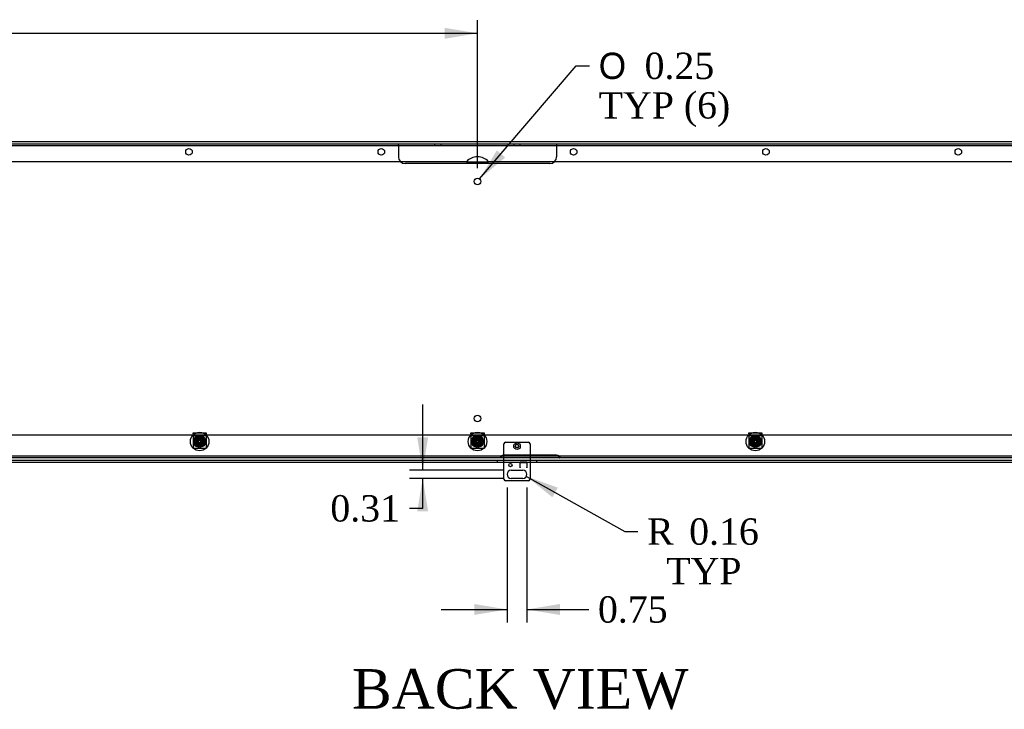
# Model space of a CAD drawing. Header units: inches. Extents: x 1 to 240, y -1 to 159.
# Tile 6 of 12: x 76 to 113, y 87 to 113. Entities that reach past the tile are written whole.
import ezdxf
from ezdxf.enums import TextEntityAlignment as Align
from ezdxf.lldxf.tags import DXFTag

# ---------------------------------------------------------------- set-up
doc = ezdxf.new("R2010")
doc.units = ezdxf.units.IN
doc.header["$MEASUREMENT"] = 0
for name, color, linetype in [('COM55240', 7, 'Continuous'), ('COM70472-36', 7, 'Continuous'), ('COM70473-36', 7, 'Continuous'), ('COM70475', 7, 'Continuous'), ('COM70985-8', 7, 'Continuous'), ('Default', 7, 'Continuous'), ('NTS16522', 7, 'Continuous'), ('RNG17670', 7, 'Continuous'), ('RVT19019', 7, 'Continuous'), ('SCS19475', 7, 'Continuous')]:
    doc.layers.add(name, color=color, linetype=linetype)
doc.styles.add('SEACAD_Solid_Edge_ANSI1_Symbols', font='txt')
doc.styles.add('SEACAD_Times_New_Roman', font='times.ttf')
tags = doc.linetypes.add('HIDDEN2', pattern=[0.1875, 0.125, -0.0625]).pattern_tags.tags
tags[6:7] = [DXFTag(74, 4), DXFTag(75, 0), DXFTag(340, '0'), DXFTag(46, 0.0), DXFTag(50, 0.0), DXFTag(44, 0.0), DXFTag(45, 0.0)]
tags[4:5] = [DXFTag(74, 4), DXFTag(75, 0), DXFTag(340, '0'), DXFTag(46, 0.0), DXFTag(50, 0.0), DXFTag(44, 0.0), DXFTag(45, 0.0)]
doc.dimstyles.new('HAMMOND_(STH_-_240x160)', dxfattribs={"dimtxt": 1, "dimasz": 1.25, "dimexe": 0.5, "dimexo": 0.5, "dimgap": 0.25, "dimtad": 0, "dimtih": 1, "dimtoh": 1, "dimzin": 0, "dimdsep": 46, "dimtxsty": 'SEACAD_Times_New_Roman', "dimblk1": '_SE_FILLED', "dimblk2": '_SE_FILLED', "dimsah": 1, "dimcen": 0.5, "dimadec": 0, "dimazin": 0, "dimtfac": 0.8, "dimtofl": 0, "dimtmove": 1, "dimatfit": 3, "dimfxl": 1, "dimtolj": 1, "dimtzin": 0, "dimarcsym": 0})

# ---------------------------------------------------------------- blocks, each defined once
blk = doc.blocks.new('SE7')
at = {"layer": 'COM55240', "color": 7, "linetype": 'HIDDEN2'}
for p, q in [((94.264, 96.386), (94.264, 96.922)), ((94.326, 96.984), (95.201, 96.984)), ((95.264, 96.922), (95.264, 96.386)), ((94.264, 96.214), (94.264, 96.286)), ((94.889, 96.234), (95.139, 96.234)), ((94.889, 96.214), (94.889, 96.234)), ((94.889, 96.234), (95.139, 96.234)), ((94.889, 96.234), (94.889, 96.214)), ((95.139, 96.234), (95.139, 96.214)), ((95.139, 96.234), (95.139, 96.214)), ((95.264, 96.286), (95.264, 96.214))]:
    blk.add_line(p, q, dxfattribs=at)
at = {"layer": 'COM55240', "color": 7, "linetype": 'Continuous'}
for p, q in [((94.264, 96.286), (94.264, 96.386)), ((94.264, 95.578), (94.264, 96.214)), ((94.889, 96.016), (94.889, 96.214)), ((94.889, 96.214), (94.889, 96.21)), ((94.889, 96.028), (94.889, 96.21)), ((94.889, 96.21), (95.139, 96.21)), ((94.889, 96.028), (94.889, 96.016)), ((95.139, 96.214), (95.139, 96.016)), ((95.139, 96.214), (95.139, 96.21)), ((95.139, 96.21), (95.139, 96.028)), ((95.139, 96.016), (95.139, 96.028)), ((95.264, 96.386), (95.264, 96.286)), ((95.264, 96.214), (95.264, 95.578)), ((94.545, 95.922), (94.983, 95.922)), ((94.889, 96.016), (94.889, 96.016)), ((95.139, 96.016), (95.139, 96.016)), ((95.201, 95.516), (94.326, 95.516)), ((94.983, 95.609), (94.545, 95.609))]:
    blk.add_line(p, q, dxfattribs=at)
at = {"layer": 'COM55240', "color": 7, "linetype": 'HIDDEN2'}
blk.add_circle((94.764, 96.836), 0.0685, dxfattribs=at)
at = {"layer": 'COM55240', "color": 7, "linetype": 'Continuous'}
blk.add_circle((94.514, 96.116), 0.0625, dxfattribs=at)
at = {"layer": 'COM55240', "color": 7, "linetype": 'HIDDEN2'}
for centre, start, end in [((94.378, 96.87), 114.2952, 155.7048), ((95.15, 96.87), 24.2952, 65.7048)]:
    blk.add_arc(centre, 0.125, start, end, dxfattribs=at)
at = {"layer": 'COM55240', "color": 7, "linetype": 'Continuous'}
for centre, radius, start, end in [((94.545, 95.766), 0.156, 90, 270), ((94.983, 95.766), 0.156, 270, 90), ((94.378, 95.63), 0.125, 204.2952, 245.7048), ((95.15, 95.63), 0.125, 294.2952, 335.7048)]:
    blk.add_arc(centre, radius, start, end, dxfattribs=at)
at = {"layer": 'COM70472-36', "color": 7, "linetype": 'HIDDEN2'}
for p, q in [((45.264, 108.314), (141.264, 108.314)), ((45.889, 97.261), (140.639, 97.261)), ((141.264, 96.458), (45.264, 96.458)), ((94.139, 96.458), (94.139, 96.386)), ((94.144, 96.458), (94.144, 96.386)), ((96.264, 96.494), (94.264, 96.494)), ((96.384, 96.458), (96.384, 96.386)), ((96.389, 96.386), (96.389, 96.458))]:
    blk.add_line(p, q, dxfattribs=at)
at = {"layer": 'COM70472-36', "color": 7, "linetype": 'Continuous'}
blk.add_line((141.264, 96.386), (45.264, 96.386), dxfattribs=at)
for centre in [(93.264, 106.886), (93.264, 97.886)]:
    blk.add_circle(centre, 0.125, dxfattribs=at)
at = {"layer": 'COM70472-36', "color": 7, "linetype": 'HIDDEN2'}
for centre in [(82.721, 97.011), (93.264, 97.011), (103.807, 97.011)]:
    blk.add_circle(centre, 0.115, dxfattribs=at)
for points, knots in [([(94.144, 96.386), (94.145, 96.386), (94.148, 96.388), (94.154, 96.396), (94.157, 96.401), (94.165, 96.413), (94.169, 96.42), (94.178, 96.434), (94.183, 96.442), (94.194, 96.456), (94.2, 96.462), (94.212, 96.473), (94.218, 96.478), (94.231, 96.486), (94.237, 96.489), (94.25, 96.493), (94.257, 96.494), (94.264, 96.494)], [0, 0, 0, 0, 0.125, 0.125, 0.25, 0.25, 0.375, 0.375, 0.5, 0.5, 0.625, 0.625, 0.75, 0.75, 0.875, 0.875, 1, 1, 1, 1]), ([(94.144, 96.458), (94.144, 96.458), (94.145, 96.458), (94.147, 96.459), (94.149, 96.46), (94.152, 96.461), (94.155, 96.462), (94.158, 96.464), (94.161, 96.465), (94.164, 96.467), (94.168, 96.469), (94.171, 96.471), (94.175, 96.473), (94.18, 96.475), (94.184, 96.477), (94.192, 96.481), (94.206, 96.486), (94.222, 96.49), (94.237, 96.493), (94.25, 96.494), (94.259, 96.494), (94.264, 96.494)], [0, 0, 0, 0, 0.027466, 0.055461, 0.084035, 0.11323, 0.14308, 0.173615, 0.204858, 0.236824, 0.269518, 0.302936, 0.337071, 0.37191, 0.407439, 0.443638, 0.575107, 0.712953, 0.807502, 0.903408, 1, 1, 1, 1]), ([(96.264, 96.494), (96.271, 96.494), (96.277, 96.493), (96.291, 96.489), (96.297, 96.486), (96.31, 96.478), (96.316, 96.473), (96.328, 96.462), (96.334, 96.456), (96.345, 96.442), (96.35, 96.434), (96.359, 96.42), (96.363, 96.413), (96.371, 96.401), (96.374, 96.396), (96.38, 96.388), (96.382, 96.386), (96.384, 96.386)], [0, 0, 0, 0, 0.125, 0.125, 0.25, 0.25, 0.375, 0.375, 0.5, 0.5, 0.625, 0.625, 0.75, 0.75, 0.875, 0.875, 1, 1, 1, 1]), ([(96.264, 96.494), (96.267, 96.494), (96.273, 96.494), (96.282, 96.494), (96.291, 96.493), (96.299, 96.491), (96.308, 96.489), (96.316, 96.487), (96.324, 96.485), (96.332, 96.482), (96.342, 96.478), (96.354, 96.472), (96.365, 96.466), (96.373, 96.462), (96.377, 96.46), (96.381, 96.459), (96.383, 96.458), (96.384, 96.458)], [0, 0, 0, 0, 0.064467, 0.128729, 0.192586, 0.25584, 0.318296, 0.379772, 0.440105, 0.499142, 0.556739, 0.680356, 0.795221, 0.84942, 0.9015, 0.95162, 1, 1, 1, 1])]:
    blk.add_open_spline(points, degree=3, knots=knots, dxfattribs=at)
at = {"layer": 'COM70473-36', "color": 7, "linetype": 'HIDDEN2'}
for p, q in [((45.2, 108.254), (141.328, 108.254)), ((94.014, 96.286), (94.014, 96.214)), ((95.514, 96.214), (95.514, 96.286))]:
    blk.add_line(p, q, dxfattribs=at)
at = {"layer": 'COM70473-36', "color": 7, "linetype": 'Continuous'}
for p, q in [((141.311, 96.286), (45.217, 96.286)), ((141.311, 96.214), (45.217, 96.214))]:
    blk.add_line(p, q, dxfattribs=at)
at = {"layer": 'COM70473-36', "color": 7, "linetype": 'HIDDEN2'}
for centre, radius in [((82.721, 97.011), 0.351), ((82.721, 97.011), 0.224), ((82.721, 97.011), 0.129), ((93.264, 97.011), 0.351), ((93.264, 97.011), 0.224), ((93.264, 97.011), 0.129), ((103.807, 97.011), 0.351), ((103.807, 97.011), 0.224), ((103.807, 97.011), 0.129)]:
    blk.add_circle(centre, radius, dxfattribs=at)
at = {"layer": 'COM70475', "color": 7, "linetype": 'HIDDEN2'}
for p, q in [((90.264, 108.242), (90.264, 108.314)), ((90.264, 108.242), (90.264, 108.206)), ((90.514, 108.242), (90.264, 108.242)), ((90.264, 108.206), (90.264, 107.814)), ((96.014, 108.242), (90.514, 108.242)), ((91.639, 108.314), (91.639, 108.242)), ((91.889, 108.242), (91.889, 108.314)), ((94.639, 108.314), (94.639, 108.242)), ((94.889, 108.242), (94.889, 108.314)), ((96.264, 108.242), (96.014, 108.242)), ((96.264, 108.314), (96.264, 108.242)), ((96.264, 108.242), (96.264, 108.206)), ((96.264, 108.206), (96.264, 107.814)), ((96.014, 107.564), (90.514, 107.564))]:
    blk.add_line(p, q, dxfattribs=at)
for centre, start, end in [((90.514, 107.814), 180, 270), ((96.014, 107.814), 270, 0)]:
    blk.add_arc(centre, 0.25, start, end, dxfattribs=at)
at = {"layer": 'COM70985-8', "color": 7, "linetype": 'Continuous'}
for p, q in [((141.593, 108.386), (44.934, 108.386)), ((92.845, 107.636), (47.684, 107.636)), ((138.844, 107.636), (93.683, 107.636))]:
    blk.add_line(p, q, dxfattribs=at)
at = {"layer": 'COM70985-8', "color": 7, "linetype": 'HIDDEN2'}
blk.add_line((92.845, 107.636), (93.683, 107.636), dxfattribs=at)
at = {"layer": 'COM70985-8', "color": 7, "linetype": 'Continuous'}
for centre in [(82.317, 108.011), (89.615, 108.011), (96.913, 108.011), (104.211, 108.011), (111.509, 108.011)]:
    blk.add_circle(centre, 0.125, dxfattribs=at)
blk.add_arc((93.264, 107.261), 0.563, 41.8103, 138.1897, dxfattribs=at)
at = {"layer": 'NTS16522', "color": 7, "linetype": 'HIDDEN2'}
for p, q in [((82.471, 97.308), (82.471, 97.34)), ((82.471, 97.34), (82.971, 97.34)), ((82.971, 97.323), (82.471, 97.323)), ((82.471, 97.308), (82.471, 96.772)), ((82.971, 97.23), (82.471, 97.23)), ((82.571, 97.187), (82.545, 97.162)), ((82.566, 97.166), (82.545, 97.162)), ((82.545, 97.162), (82.563, 97.144)), ((82.545, 96.861), (82.545, 97.162)), ((82.563, 97.144), (82.588, 97.169)), ((82.563, 97.144), (82.563, 96.879)), ((82.571, 97.187), (82.566, 97.166)), ((82.566, 97.166), (82.566, 96.856)), ((82.876, 97.166), (82.566, 97.166)), ((82.588, 97.169), (82.571, 97.187)), ((82.571, 97.187), (82.871, 97.187)), ((82.572, 96.863), (82.572, 97.16)), ((82.572, 97.16), (82.869, 97.16)), ((82.578, 97.155), (82.572, 97.16)), ((82.576, 97.152), (82.576, 97.048)), ((82.578, 97.155), (82.579, 97.155)), ((82.585, 97.147), (82.857, 97.147)), ((82.854, 97.169), (82.588, 97.169)), ((82.871, 97.187), (82.854, 97.169)), ((82.854, 97.169), (82.879, 97.144)), ((82.863, 97.155), (82.864, 97.155)), ((82.864, 97.155), (82.869, 97.16)), ((82.866, 97.048), (82.866, 97.152)), ((82.869, 97.16), (82.869, 96.863)), ((82.871, 97.187), (82.876, 97.166)), ((82.897, 97.162), (82.871, 97.187)), ((82.876, 96.856), (82.876, 97.166)), ((82.897, 97.162), (82.876, 97.166)), ((82.879, 97.144), (82.897, 97.162)), ((82.879, 96.879), (82.879, 97.144)), ((82.897, 97.162), (82.897, 96.861)), ((82.971, 97.34), (82.971, 97.308)), ((82.971, 97.308), (82.971, 96.772)), ((93.014, 97.308), (93.014, 97.34)), ((93.014, 97.34), (93.514, 97.34)), ((93.514, 97.323), (93.014, 97.323)), ((93.014, 97.308), (93.014, 96.772)), ((93.514, 97.23), (93.014, 97.23)), ((93.114, 97.187), (93.088, 97.162)), ((93.109, 97.166), (93.088, 97.162)), ((93.088, 97.162), (93.106, 97.144)), ((93.088, 96.861), (93.088, 97.162)), ((93.106, 97.144), (93.131, 97.169)), ((93.106, 97.144), (93.106, 96.879)), ((93.114, 97.187), (93.109, 97.166)), ((93.109, 97.166), (93.109, 96.856)), ((93.419, 97.166), (93.109, 97.166)), ((93.131, 97.169), (93.114, 97.187)), ((93.114, 97.187), (93.414, 97.187)), ((93.115, 96.863), (93.115, 97.16)), ((93.115, 97.16), (93.412, 97.16)), ((93.121, 97.155), (93.115, 97.16)), ((93.119, 97.152), (93.119, 97.048)), ((93.121, 97.155), (93.122, 97.155)), ((93.128, 97.147), (93.4, 97.147)), ((93.397, 97.169), (93.131, 97.169)), ((93.414, 97.187), (93.397, 97.169)), ((93.397, 97.169), (93.422, 97.144)), ((93.406, 97.155), (93.407, 97.155)), ((93.407, 97.155), (93.412, 97.16)), ((93.409, 97.048), (93.409, 97.152)), ((93.412, 97.16), (93.412, 96.863)), ((93.414, 97.187), (93.419, 97.166)), ((93.44, 97.162), (93.414, 97.187)), ((93.419, 96.856), (93.419, 97.166)), ((93.44, 97.162), (93.419, 97.166)), ((93.422, 97.144), (93.44, 97.162)), ((93.422, 96.879), (93.422, 97.144)), ((93.44, 97.162), (93.44, 96.861)), ((93.514, 97.34), (93.514, 97.308)), ((93.514, 97.308), (93.514, 96.772)), ((103.557, 97.308), (103.557, 97.34)), ((103.557, 97.34), (104.057, 97.34)), ((104.057, 97.323), (103.557, 97.323)), ((103.557, 97.308), (103.557, 96.772)), ((104.057, 97.23), (103.557, 97.23)), ((103.657, 97.187), (103.631, 97.162)), ((103.652, 97.166), (103.631, 97.162)), ((103.631, 97.162), (103.649, 97.144)), ((103.631, 96.861), (103.631, 97.162)), ((103.649, 97.144), (103.674, 97.169)), ((103.649, 97.144), (103.649, 96.879)), ((103.657, 97.187), (103.652, 97.166)), ((103.652, 97.166), (103.652, 96.856)), ((103.962, 97.166), (103.652, 97.166)), ((103.674, 97.169), (103.657, 97.187)), ((103.657, 97.187), (103.957, 97.187)), ((103.658, 96.863), (103.658, 97.16)), ((103.658, 97.16), (103.955, 97.16)), ((103.664, 97.155), (103.658, 97.16)), ((103.662, 97.152), (103.662, 97.048)), ((103.664, 97.155), (103.665, 97.155)), ((103.671, 97.147), (103.943, 97.147)), ((103.94, 97.169), (103.674, 97.169)), ((103.957, 97.187), (103.94, 97.169)), ((103.94, 97.169), (103.965, 97.144)), ((103.949, 97.155), (103.95, 97.155)), ((103.95, 97.155), (103.955, 97.16)), ((103.952, 97.048), (103.952, 97.152)), ((103.955, 97.16), (103.955, 96.863)), ((103.957, 97.187), (103.962, 97.166)), ((103.983, 97.162), (103.957, 97.187)), ((103.962, 96.856), (103.962, 97.166)), ((103.983, 97.162), (103.962, 97.166)), ((103.965, 97.144), (103.983, 97.162)), ((103.965, 96.879), (103.965, 97.144)), ((103.983, 97.162), (103.983, 96.861)), ((104.057, 97.34), (104.057, 97.308)), ((104.057, 97.308), (104.057, 96.772)), ((82.471, 96.74), (82.471, 96.772)), ((82.534, 97.118), (82.534, 96.961)), ((82.563, 96.879), (82.545, 96.861)), ((82.545, 96.861), (82.571, 96.836)), ((82.566, 96.856), (82.545, 96.861)), ((82.588, 96.853), (82.563, 96.879)), ((82.566, 96.856), (82.876, 96.856)), ((82.566, 96.856), (82.571, 96.836)), ((82.571, 96.836), (82.588, 96.853)), ((82.871, 96.836), (82.571, 96.836)), ((82.578, 96.868), (82.572, 96.863)), ((82.869, 96.863), (82.572, 96.863)), ((82.576, 96.975), (82.576, 96.871)), ((82.578, 96.961), (82.578, 97.118)), ((82.579, 96.868), (82.578, 96.868)), ((82.585, 96.969), (82.585, 97.054)), ((82.857, 96.876), (82.585, 96.876)), ((82.588, 96.853), (82.854, 96.853)), ((82.879, 96.879), (82.854, 96.853)), ((82.854, 96.853), (82.871, 96.836)), ((82.857, 97.054), (82.857, 96.969)), ((82.864, 96.868), (82.863, 96.868)), ((82.864, 97.118), (82.864, 96.961)), ((82.864, 96.868), (82.869, 96.863)), ((82.866, 96.871), (82.866, 96.975)), ((82.897, 96.861), (82.871, 96.836)), ((82.876, 96.856), (82.871, 96.836)), ((82.897, 96.861), (82.876, 96.856)), ((82.897, 96.861), (82.879, 96.879)), ((82.908, 96.961), (82.908, 97.118)), ((82.971, 96.772), (82.971, 96.74)), ((93.014, 96.74), (93.014, 96.772)), ((93.077, 97.118), (93.077, 96.961)), ((93.106, 96.879), (93.088, 96.861)), ((93.088, 96.861), (93.114, 96.836)), ((93.109, 96.856), (93.088, 96.861)), ((93.131, 96.853), (93.106, 96.879)), ((93.109, 96.856), (93.419, 96.856)), ((93.109, 96.856), (93.114, 96.836)), ((93.114, 96.836), (93.131, 96.853)), ((93.414, 96.836), (93.114, 96.836)), ((93.121, 96.868), (93.115, 96.863)), ((93.412, 96.863), (93.115, 96.863)), ((93.119, 96.975), (93.119, 96.871)), ((93.121, 96.961), (93.121, 97.118)), ((93.122, 96.868), (93.121, 96.868)), ((93.128, 96.969), (93.128, 97.054)), ((93.4, 96.876), (93.128, 96.876)), ((93.131, 96.853), (93.397, 96.853)), ((93.422, 96.879), (93.397, 96.853)), ((93.397, 96.853), (93.414, 96.836)), ((93.4, 97.054), (93.4, 96.969)), ((93.407, 96.868), (93.406, 96.868)), ((93.407, 97.118), (93.407, 96.961)), ((93.407, 96.868), (93.412, 96.863)), ((93.409, 96.871), (93.409, 96.975)), ((93.44, 96.861), (93.414, 96.836)), ((93.419, 96.856), (93.414, 96.836)), ((93.44, 96.861), (93.419, 96.856)), ((93.44, 96.861), (93.422, 96.879)), ((93.451, 96.961), (93.451, 97.118)), ((93.514, 96.772), (93.514, 96.74)), ((103.557, 96.74), (103.557, 96.772)), ((103.62, 97.118), (103.62, 96.961)), ((103.649, 96.879), (103.631, 96.861)), ((103.631, 96.861), (103.657, 96.836)), ((103.652, 96.856), (103.631, 96.861)), ((103.674, 96.853), (103.649, 96.879)), ((103.652, 96.856), (103.962, 96.856)), ((103.652, 96.856), (103.657, 96.836)), ((103.657, 96.836), (103.674, 96.853)), ((103.957, 96.836), (103.657, 96.836)), ((103.664, 96.868), (103.658, 96.863)), ((103.955, 96.863), (103.658, 96.863)), ((103.662, 96.975), (103.662, 96.871)), ((103.664, 96.961), (103.664, 97.118)), ((103.665, 96.868), (103.664, 96.868)), ((103.671, 96.969), (103.671, 97.054)), ((103.943, 96.876), (103.671, 96.876)), ((103.674, 96.853), (103.94, 96.853)), ((103.965, 96.879), (103.94, 96.853)), ((103.94, 96.853), (103.957, 96.836)), ((103.943, 97.054), (103.943, 96.969)), ((103.95, 96.868), (103.949, 96.868)), ((103.95, 97.118), (103.95, 96.961)), ((103.95, 96.868), (103.955, 96.863)), ((103.952, 96.871), (103.952, 96.975)), ((103.983, 96.861), (103.957, 96.836)), ((103.962, 96.856), (103.957, 96.836)), ((103.983, 96.861), (103.962, 96.856)), ((103.983, 96.861), (103.965, 96.879)), ((103.994, 96.961), (103.994, 97.118)), ((104.057, 96.772), (104.057, 96.74)), ((82.471, 96.758), (82.971, 96.758)), ((82.971, 96.74), (82.471, 96.74)), ((93.014, 96.758), (93.514, 96.758)), ((93.514, 96.74), (93.014, 96.74)), ((103.557, 96.758), (104.057, 96.758)), ((104.057, 96.74), (103.557, 96.74))]:
    blk.add_line(p, q, dxfattribs=at)
for centre, radius in [((82.721, 97.011), 0.107), ((82.721, 97.011), 0.095), ((82.721, 97.011), 0.0881), ((82.721, 97.011), 0.0781), ((93.264, 97.011), 0.107), ((93.264, 97.011), 0.095), ((93.264, 97.011), 0.0881), ((93.264, 97.011), 0.0781), ((103.807, 97.011), 0.107), ((103.807, 97.011), 0.095), ((103.807, 97.011), 0.0881), ((103.807, 97.011), 0.0781)]:
    blk.add_circle(centre, radius, dxfattribs=at)
for centre, radius, start, end in [((82.721, 97.031), 0.206, 24.9684, 155.0316), ((82.671, 97.1), 0.108, 151.3731, 208.6269), ((82.671, 97.1), 0.108, 149.4825, 151.3731), ((82.721, 96.965), 0.21, 47.0864, 132.9136), ((82.521, 97.1), 0.0796, 315.5614, 42.9885), ((82.921, 97.1), 0.0796, 137.0115, 224.4386), ((82.771, 97.1), 0.108, 28.6269, 30.5175), ((82.771, 97.1), 0.108, 331.3731, 28.6269), ((93.264, 97.031), 0.206, 24.9684, 155.0316), ((93.214, 97.1), 0.108, 151.3731, 208.6269), ((93.214, 97.1), 0.108, 149.4825, 151.3731), ((93.264, 96.965), 0.21, 47.0864, 132.9136), ((93.064, 97.1), 0.0796, 315.5614, 42.9885), ((93.464, 97.1), 0.0796, 137.0115, 224.4386), ((93.314, 97.1), 0.108, 28.6269, 30.5175), ((93.314, 97.1), 0.108, 331.3731, 28.6269), ((103.807, 97.031), 0.206, 24.9684, 155.0316), ((103.757, 97.1), 0.108, 151.3731, 208.6269), ((103.757, 97.1), 0.108, 149.4825, 151.3731), ((103.807, 96.965), 0.21, 47.0864, 132.9136), ((103.607, 97.1), 0.0796, 315.5614, 42.9885), ((104.007, 97.1), 0.0796, 137.0115, 224.4386), ((103.857, 97.1), 0.108, 28.6269, 30.5175), ((103.857, 97.1), 0.108, 331.3731, 28.6269), ((82.556, 96.961), 0.022, 180, 0), ((82.671, 96.923), 0.108, 151.3731, 208.6269), ((82.671, 97.1), 0.108, 208.6269, 210.5175), ((82.671, 96.923), 0.108, 149.4825, 151.3731), ((82.671, 96.923), 0.108, 208.6269, 210.5175), ((82.521, 96.922), 0.0796, 317.0115, 44.4386), ((82.921, 96.922), 0.0796, 135.5614, 222.9885), ((82.771, 97.1), 0.108, 329.4825, 331.3731), ((82.771, 96.923), 0.108, 28.6269, 30.5175), ((82.886, 96.961), 0.022, 180, 0), ((82.771, 96.923), 0.108, 329.4825, 331.3731), ((82.771, 96.923), 0.108, 331.3731, 28.6269), ((93.099, 96.961), 0.022, 180, 0), ((93.214, 96.923), 0.108, 151.3731, 208.6269), ((93.214, 97.1), 0.108, 208.6269, 210.5175), ((93.214, 96.923), 0.108, 149.4825, 151.3731), ((93.214, 96.923), 0.108, 208.6269, 210.5175), ((93.064, 96.922), 0.0796, 317.0115, 44.4386), ((93.464, 96.922), 0.0796, 135.5614, 222.9885), ((93.314, 97.1), 0.108, 329.4825, 331.3731), ((93.314, 96.923), 0.108, 28.6269, 30.5175), ((93.429, 96.961), 0.022, 180, 0), ((93.314, 96.923), 0.108, 329.4825, 331.3731), ((93.314, 96.923), 0.108, 331.3731, 28.6269), ((103.642, 96.961), 0.022, 180, 0), ((103.757, 96.923), 0.108, 151.3731, 208.6269), ((103.757, 97.1), 0.108, 208.6269, 210.5175), ((103.757, 96.923), 0.108, 149.4825, 151.3731), ((103.757, 96.923), 0.108, 208.6269, 210.5175), ((103.607, 96.922), 0.0796, 317.0115, 44.4386), ((104.007, 96.922), 0.0796, 135.5614, 222.9885), ((103.857, 97.1), 0.108, 329.4825, 331.3731), ((103.857, 96.923), 0.108, 28.6269, 30.5175), ((103.972, 96.961), 0.022, 180, 0), ((103.857, 96.923), 0.108, 329.4825, 331.3731), ((103.857, 96.923), 0.108, 331.3731, 28.6269)]:
    blk.add_arc(centre, radius, start, end, dxfattribs=at)
at = {"layer": 'RNG17670', "color": 7, "linetype": 'HIDDEN2'}
for p, q in [((82.623, 97.151), (82.623, 97.089)), ((93.166, 97.151), (93.166, 97.089)), ((103.709, 97.151), (103.709, 97.089)), ((82.623, 96.872), (82.623, 96.934)), ((93.166, 96.872), (93.166, 96.934)), ((103.709, 96.872), (103.709, 96.934))]:
    blk.add_line(p, q, dxfattribs=at)
for centre, radius, start, end in [((82.721, 97.011), 0.17, 234.8958, 125.1042), ((93.264, 97.011), 0.17, 234.8958, 125.1042), ((103.807, 97.011), 0.17, 234.8958, 125.1042), ((82.721, 97.011), 0.125, 218.3358, 141.6642), ((93.264, 97.011), 0.125, 218.3358, 141.6642), ((103.807, 97.011), 0.125, 218.3358, 141.6642)]:
    blk.add_arc(centre, radius, start, end, dxfattribs=at)
at = {"layer": 'RVT19019', "color": 7, "linetype": 'HIDDEN2'}
for radius in [0.125, 0.0625]:
    blk.add_circle((94.764, 96.836), radius, dxfattribs=at)
at = {"layer": 'SCS19475', "color": 7, "linetype": 'HIDDEN2'}
for p, q in [((82.563, 97.039), (82.706, 97.039)), ((82.706, 96.984), (82.563, 96.984)), ((82.706, 97.039), (82.706, 97.099)), ((82.706, 97.099), (82.736, 97.099)), ((82.706, 96.924), (82.706, 96.984)), ((82.736, 96.924), (82.706, 96.924)), ((82.736, 97.099), (82.736, 97.039)), ((82.736, 97.039), (82.879, 97.039)), ((82.879, 96.984), (82.736, 96.984)), ((82.736, 96.984), (82.736, 96.924)), ((93.106, 97.039), (93.249, 97.039)), ((93.249, 96.984), (93.106, 96.984)), ((93.249, 97.039), (93.249, 97.099)), ((93.249, 97.099), (93.279, 97.099)), ((93.249, 96.924), (93.249, 96.984)), ((93.279, 96.924), (93.249, 96.924)), ((93.279, 97.099), (93.279, 97.039)), ((93.279, 97.039), (93.422, 97.039)), ((93.422, 96.984), (93.279, 96.984)), ((93.279, 96.984), (93.279, 96.924)), ((103.649, 97.039), (103.792, 97.039)), ((103.792, 96.984), (103.649, 96.984)), ((103.792, 97.039), (103.792, 97.099)), ((103.792, 97.099), (103.822, 97.099)), ((103.792, 96.924), (103.792, 96.984)), ((103.822, 96.924), (103.792, 96.924)), ((103.822, 97.099), (103.822, 97.039)), ((103.822, 97.039), (103.965, 97.039)), ((103.965, 96.984), (103.822, 96.984)), ((103.822, 96.984), (103.822, 96.924))]:
    blk.add_line(p, q, dxfattribs=at)
for centre, radius in [((82.721, 97.011), 0.178), ((82.721, 97.011), 0.179), ((93.264, 97.011), 0.178), ((93.264, 97.011), 0.179), ((103.807, 97.011), 0.178), ((103.807, 97.011), 0.179), ((82.721, 97.011), 0.095), ((82.721, 97.011), 0.0759), ((82.721, 97.011), 0.074), ((82.721, 97.011), 0.0655), ((93.264, 97.011), 0.095), ((93.264, 97.011), 0.0759), ((93.264, 97.011), 0.074), ((93.264, 97.011), 0.0655), ((103.807, 97.011), 0.095), ((103.807, 97.011), 0.0759), ((103.807, 97.011), 0.074), ((103.807, 97.011), 0.0655)]:
    blk.add_circle(centre, radius, dxfattribs=at)
for centre, radius, start, end in [((82.721, 97.011), 0.161, 170.136, 189.864), ((82.721, 97.011), 0.0631, 103.7481, 154.1702), ((82.721, 97.011), 0.0631, 205.8298, 256.2519), ((82.721, 97.011), 0.0631, 25.8298, 76.2519), ((82.721, 97.011), 0.0631, 283.7481, 334.1702), ((82.721, 97.011), 0.161, 350.136, 9.864), ((93.264, 97.011), 0.161, 170.136, 189.864), ((93.264, 97.011), 0.0631, 103.7481, 154.1702), ((93.264, 97.011), 0.0631, 205.8298, 256.2519), ((93.264, 97.011), 0.0631, 25.8298, 76.2519), ((93.264, 97.011), 0.0631, 283.7481, 334.1702), ((93.264, 97.011), 0.161, 350.136, 9.864), ((103.807, 97.011), 0.161, 170.136, 189.864), ((103.807, 97.011), 0.0631, 103.7481, 154.1702), ((103.807, 97.011), 0.0631, 205.8298, 256.2519), ((103.807, 97.011), 0.0631, 25.8298, 76.2519), ((103.807, 97.011), 0.0631, 283.7481, 334.1702), ((103.807, 97.011), 0.161, 350.136, 9.864)]:
    blk.add_arc(centre, radius, start, end, dxfattribs=at)
blk = doc.blocks.new('DMBLK5748')
at = {"layer": 'Default', "linetype": 'Continuous'}
blk.add_hatch(color=7, dxfattribs=at).paths.add_polyline_path([(93.999, 108.067), (93.345, 106.981), (94.316, 107.796)])
at = {"layer": 'Default', "color": 7, "linetype": 'Continuous'}
for p, q in [((93.345, 106.981), (97.014, 111.275)), ((97.014, 111.275), (97.514, 111.275))]:
    blk.add_line(p, q, dxfattribs=at)
for s, style, p in [('O', 'SEACAD_Solid_Edge_ANSI1_Symbols', (97.864, 111.775)), ('0.25', 'SEACAD_Times_New_Roman', (99.604, 111.775)), ('TYP (6)', 'SEACAD_Times_New_Roman', (97.864, 110.275))]:
    blk.add_text(s, height=1, dxfattribs=dict(at, style=style)).set_placement(p, align=Align.TOP_LEFT)
blk = doc.blocks.new('_SE_FILLED')
at = {"color": 0}
blk.add_line((0, 0), (-1, 0), dxfattribs=at)
blk.add_solid([(0, 0), (-1, -0.1665), (-1, 0.1665), (0, 0)], dxfattribs=at)
blk = doc.blocks.new('DMBLK5749')
at = {"layer": 'Default', "linetype": 'Continuous'}
for points in [[(93.139, 90.426), (94.389, 90.635), (93.139, 90.843)], [(96.389, 90.426), (96.389, 90.843), (95.139, 90.635)]]:
    blk.add_hatch(color=7, dxfattribs=at).paths.add_polyline_path(points)
at = {"layer": 'Default', "color": 7, "linetype": 'Continuous'}
for p, q in [((94.389, 95.266), (94.389, 90.135)), ((95.139, 95.266), (95.139, 90.135)), ((91.889, 90.635), (94.389, 90.635)), ((95.139, 90.635), (96.985, 90.635)), ((96.985, 90.635), (97.485, 90.635))]:
    blk.add_line(p, q, dxfattribs=at)
at = {"layer": 'Default', "color": 7, "linetype": 'Continuous', "style": 'SEACAD_Times_New_Roman'}
blk.add_text('0.75', height=1, dxfattribs=at).set_placement((97.835, 91.135), align=Align.TOP_LEFT)
blk = doc.blocks.new('DMBLK5750')
at = {"layer": 'Default', "linetype": 'Continuous'}
for points in [[(90.977, 97.172), (91.185, 95.922), (91.394, 97.172)], [(90.977, 94.359), (91.394, 94.359), (91.185, 95.609)]]:
    blk.add_hatch(color=7, dxfattribs=at).paths.add_polyline_path(points)
at = {"layer": 'Default', "color": 7, "linetype": 'Continuous'}
for p, q in [((91.185, 95.922), (91.185, 98.422)), ((94.264, 95.922), (90.685, 95.922)), ((94.264, 95.609), (90.685, 95.609)), ((91.185, 94.474), (91.185, 95.609)), ((91.185, 94.474), (90.685, 94.474))]:
    blk.add_line(p, q, dxfattribs=at)
at = {"layer": 'Default', "color": 7, "linetype": 'Continuous', "style": 'SEACAD_Times_New_Roman'}
blk.add_text('0.31', height=1, dxfattribs=at).set_placement((87.681, 94.974), align=Align.TOP_LEFT)
blk = doc.blocks.new('DMBLK5751')
at = {"layer": 'Default', "linetype": 'Continuous'}
blk.add_hatch(color=7, dxfattribs=at).paths.add_polyline_path([(96.311, 95.259), (95.119, 95.689), (96.107, 94.895)])
at = {"layer": 'Default', "color": 7, "linetype": 'Continuous'}
for p, q in [((95.119, 95.689), (98.851, 93.593)), ((98.851, 93.593), (99.351, 93.593))]:
    blk.add_line(p, q, dxfattribs=at)
at = {"layer": 'Default', "color": 7, "linetype": 'Continuous', "style": 'SEACAD_Times_New_Roman'}
for s, p in [('R', (99.701, 94.093)), ('0.16', (101.297, 94.093)), ('TYP', (100.428, 92.593))]:
    blk.add_text(s, height=1, dxfattribs=at).set_placement(p, align=Align.TOP_LEFT)
blk = doc.blocks.new('DMBLK5754')
at = {"layer": 'Default', "linetype": 'Continuous'}
for points in [[(48.514, 112.718), (47.264, 112.51), (48.514, 112.301)], [(92.014, 112.718), (92.014, 112.301), (93.264, 112.51)]]:
    blk.add_hatch(color=7, dxfattribs=at).paths.add_polyline_path(points)
at = {"layer": 'Default', "color": 7, "linetype": 'Continuous'}
for p, q in [((47.264, 107.386), (47.264, 113.01)), ((93.264, 107.386), (93.264, 113.01)), ((47.264, 112.51), (68.208, 112.51)), ((72.32, 112.51), (93.264, 112.51))]:
    blk.add_line(p, q, dxfattribs=at)
at = {"layer": 'Default', "color": 7, "linetype": 'Continuous', "style": 'SEACAD_Times_New_Roman'}
blk.add_text('46.00', height=1, dxfattribs=at).set_placement((68.558, 113.01), align=Align.TOP_LEFT)

msp = doc.modelspace()

# ---------------------------------------------------------------- block references
at = {"layer": 'Default'}
msp.add_blockref('SE7', (0, 0), dxfattribs=at)

# ---------------------------------------------------------------- texts
at = {"layer": 'Default', "color": 7, "linetype": 'Continuous', "style": 'SEACAD_Times_New_Roman'}
msp.add_text('BACK VIEW', height=1.5, dxfattribs=at).set_placement((88.498, 88.37), align=Align.TOP_LEFT)

# ---------------------------------------------------------------- dimensions: what is measured, and where the dimension line sits
at = {"layer": 'Default', "color": 7, "linetype": 'Continuous'}
dim = msp.add_linear_dim(base=(47.264, 112.51), p1=(47.264, 106.886), p2=(93.264, 106.886), angle=0, text='\\A1;<>', dimstyle='HAMMOND_(STH_-_240x160)', override={"dimtmove": 0}, dxfattribs=at)
dim.commit()
dim.dimension.update_dxf_attribs({"geometry": 'DMBLK5754', "text_midpoint": (70.264, 112.51), "dimtype": 161})
dim = msp.add_diameter_dim_2p(p1=(93.183, 106.791), p2=(93.345, 106.981), text='\\A1;<>\\PTYP (6)', dimstyle='HAMMOND_(STH_-_240x160)', override={"dimtmove": 0}, dxfattribs=at)
dim.commit()
dim.dimension.update_dxf_attribs({"geometry": 'DMBLK5748', "text_midpoint": (97.514, 111.275), "dimtype": 163})
for base, p1, p2, angle, picture, middle in [((91.185, 95.609), (94.764, 95.609), (94.764, 95.922), 90, 'DMBLK5750', (90.685, 94.474)), ((94.389, 90.635), (94.389, 95.766), (95.139, 95.766), 0, 'DMBLK5749', (97.485, 90.635))]:
    dim = msp.add_linear_dim(base=base, p1=p1, p2=p2, angle=angle, text='\\A1;<>', dimstyle='HAMMOND_(STH_-_240x160)', dxfattribs=at)
    dim.commit()
    dim.dimension.update_dxf_attribs({"geometry": picture, "text_midpoint": middle, "dimtype": 161})
dim = msp.add_radius_dim(center=(94.983, 95.766), mpoint=(95.119, 95.689), text='\\A1;<>\\PTYP', dimstyle='HAMMOND_(STH_-_240x160)', override={"dimtmove": 0}, dxfattribs=at)
dim.commit()
dim.dimension.update_dxf_attribs({"geometry": 'DMBLK5751', "text_midpoint": (99.351, 93.593), "dimtype": 164})

doc.saveas('drawing.dxf')
